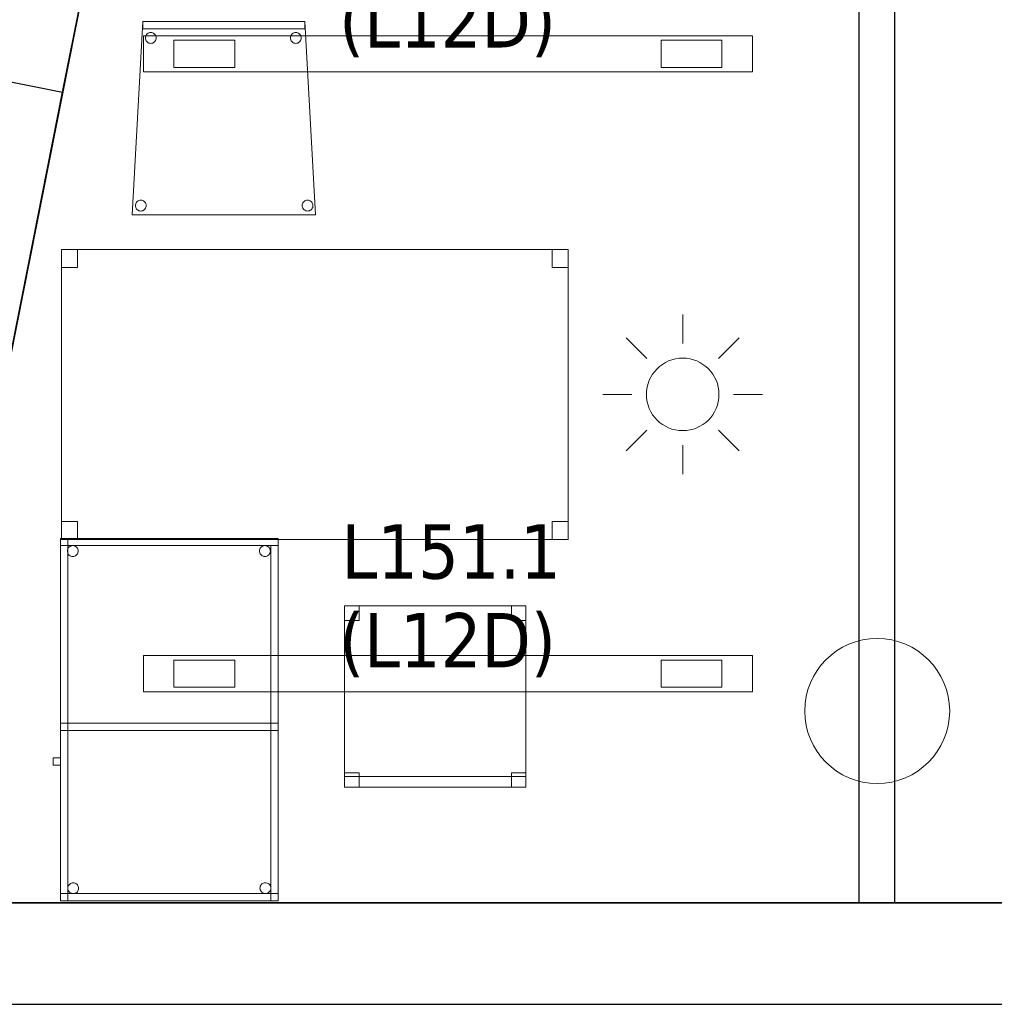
# Model space of a CAD drawing. Header units: metres. Extents: x 391.1 to 427.5, y 12.7 to 28.4.
# Tile 2 of 151: x 398.6 to 401.3, y 12.8 to 15.6. Entities that reach past the tile are written whole.
import ezdxf

# ---------------------------------------------------------------- set-up
doc = ezdxf.new("R2010")
doc.units = ezdxf.units.M
doc.layers.add('01_SUELOS', color=7, linetype='Continuous', lineweight=25, true_color=0x007f00)
for name, color, linetype, lineweight in [('02_MOBILIARIO', 7, 'Continuous', 18), ('A-COLS-____-MCUT', 7, 'Continuous', 18), ('A-COLS-____-OTLN', 7, 'Continuous', 18), ('A-DETL-____-MBND', 7, 'Continuous', 18), ('A-DETL-GENF-OTLN', 7, 'Continuous', 18), ('A-GENM-____-OTLN', 7, 'Continuous', 18), ('A-WALL-____-MCUT', 7, 'Continuous', 25), ('A-WALL-____-OTLN', 7, 'Continuous', 25), ('E-LITE-EQPM-IDEN', 7, 'Continuous', 30)]:
    doc.layers.add(name, color=color, linetype=linetype, lineweight=lineweight)
doc.styles.add('Tahoma_4', font='tahoma.ttf', dxfattribs={"height": 0.15})

# ---------------------------------------------------------------- blocks, each defined once
blk = doc.blocks.new('Family - Envans P1-154759-04_ENLLUMENAT_P1')
at = {"layer": 'A-WALL-____-MCUT', "color": 253, "true_color": 0xaaaaaa}
for p, q in [((3.063, 0.1), (0, 0.1)), ((3.063, 0), (3.063, 0.1)), ((0, 0), (3.063, 0))]:
    blk.add_line(p, q, dxfattribs=at)
at = {"layer": 'A-WALL-____-OTLN', "color": 253, "true_color": 0xaaaaaa}
for p, q in [((3.063, 0.1), (0, 0.1)), ((3.063, 0), (3.063, 0.1)), ((0, 0), (3.063, 0))]:
    blk.add_line(p, q, dxfattribs=at)
at = {"layer": 'A-WALL-____-OTLN', "color": 253, "lineweight": 18, "true_color": 0xaaaaaa}
blk.add_line((0, 0), (3.063, 0), dxfattribs=at)
blk = doc.blocks.new('Family - Cadira d_Oficina_P1-154865-04_ENLLUMENAT_P1')
at = {"layer": 'A-DETL-____-MBND', "color": 253, "true_color": 0xaaaaaa}
for p, q in [((0, 0), (0, 0.5)), ((0, 0.5), (0.5, 0.5)), ((0, 0.5), (0, 0)), ((0.5, 0.5), (0, 0.5)), ((0, 0.5), (0.04, 0.5)), ((0, 0.46), (0, 0.5)), ((0.04, 0.5), (0, 0.5)), ((0, 0.5), (0, 0.46)), ((0.04, 0.5), (0.04, 0.46)), ((0.04, 0.46), (0.04, 0.5)), ((0.46, 0.5), (0.5, 0.5)), ((0.46, 0.46), (0.46, 0.5)), ((0.5, 0.5), (0.46, 0.5)), ((0.46, 0.5), (0.46, 0.46)), ((0.5, 0.5), (0.5, 0)), ((0.5, 0), (0.5, 0.5)), ((0.5, 0.5), (0.5, 0.46)), ((0.5, 0.46), (0.5, 0.5)), ((0.04, 0.46), (0, 0.46)), ((0, 0.46), (0.04, 0.46)), ((0.5, 0.46), (0.46, 0.46)), ((0.46, 0.46), (0.5, 0.46)), ((0, 0.04), (0.04, 0.04)), ((0, 0), (0, 0.04)), ((0.04, 0.04), (0, 0.04)), ((0, 0.04), (0, 0)), ((0, 0.03), (0.5, 0.03)), ((0, 0), (0, 0.03)), ((0.5, 0.03), (0, 0.03)), ((0, 0.03), (0, 0)), ((0.04, 0.04), (0.04, 0)), ((0.04, 0), (0.04, 0.04)), ((0.46, 0.04), (0.5, 0.04)), ((0.46, 0), (0.46, 0.04)), ((0.5, 0.04), (0.46, 0.04)), ((0.46, 0.04), (0.46, 0)), ((0.5, 0.04), (0.5, 0)), ((0.5, 0), (0.5, 0.04)), ((0.5, 0.03), (0.5, 0)), ((0.5, 0), (0.5, 0.03)), ((0.04, 0), (0, 0)), ((0, 0), (0.04, 0)), ((0.5, 0), (0, 0)), ((0, 0), (0.5, 0)), ((0.5, 0), (0, 0)), ((0, 0), (0.5, 0)), ((0.46, 0), (0.5, 0)), ((0.5, 0), (0.46, 0))]:
    blk.add_line(p, q, dxfattribs=at)
blk = doc.blocks.new('Family - Façana nord-oest P1-154876-04_ENLLUMENAT_P1')
at = {"layer": 'A-WALL-____-MCUT', "color": 253, "true_color": 0xaaaaaa}
for p, q in [((3.1463, 0.55), (2.5863, 0.55)), ((3.1463, 0), (3.1463, 0.55))]:
    blk.add_line(p, q, dxfattribs=at)
at = {"layer": 'A-WALL-____-OTLN', "color": 253, "true_color": 0xaaaaaa}
for p, q in [((5.711, 0.55), (0, 0.55)), ((3.1463, 0), (3.1463, 0.55)), ((4.1463, 0.55), (3.1463, 0.55))]:
    blk.add_line(p, q, dxfattribs=at)
blk = doc.blocks.new('Family - Vano de Finestra P1-154878-04_ENLLUMENAT_P1')
at = {"layer": 'A-GENM-____-OTLN', "color": 253, "true_color": 0xaaaaaa}
for p, q in [((398.2007, 15.4633), (398.0063, 14.4823)), ((398.0063, 14.4823), (398.2007, 15.4633)), ((398.7402, 15.3564), (398.2007, 15.4633)), ((398.7402, 15.3564), (398.2007, 15.4633)), ((398.5458, 14.3754), (398.7402, 15.3564)), ((398.7402, 15.3564), (398.5458, 14.3754)), ((398.0063, 14.4823), (398.5458, 14.3754)), ((398.5458, 14.3754), (398.0063, 14.4823))]:
    blk.add_line(p, q, dxfattribs=at)
blk = doc.blocks.new('Family - Pilar P1-154940-04_ENLLUMENAT_P1')
at = {"layer": 'A-COLS-____-MCUT', "color": 253, "true_color": 0xaaaaaa}
for start, end in [(360, 180), (180, 360)]:
    blk.add_arc((0.2, 0.2), 0.2, start, end, dxfattribs=at)
at = {"layer": 'A-COLS-____-OTLN', "color": 253, "true_color": 0xaaaaaa}
for start, end in [(360, 180), (180, 360)]:
    blk.add_arc((0.2, 0.2), 0.2, start, end, dxfattribs=at)
blk = doc.blocks.new('Family - Cadira confient_P1-154988-04_ENLLUMENAT_P1')
at = {"layer": 'A-DETL-____-MBND', "color": 253, "true_color": 0xaaaaaa}
for p, q in [((0, 0), (0.03, 0.5326)), ((0.03, 0.5326), (0, 0)), ((0.03, 0.5326), (0.4765, 0.5326)), ((0.4765, 0.5326), (0.03, 0.5326)), ((0.03, 0.5126), (0.03, 0.5326)), ((0.03, 0.5326), (0.4765, 0.5326)), ((0.03, 0.5326), (0.03, 0.5126)), ((0.4765, 0.5326), (0.03, 0.5326)), ((0.4765, 0.5326), (0.5065, 0)), ((0.5065, 0), (0.4765, 0.5326)), ((0.4765, 0.5326), (0.4765, 0.5126)), ((0.4765, 0.5126), (0.4765, 0.5326)), ((0.4765, 0.5126), (0.03, 0.5126)), ((0.03, 0.5126), (0.4765, 0.5126)), ((0.0369, 0.4874), (0.0371, 0.49)), ((0.0371, 0.49), (0.0369, 0.4874)), ((0.0371, 0.49), (0.0378, 0.4926)), ((0.0378, 0.4926), (0.0371, 0.49)), ((0.0378, 0.4926), (0.0389, 0.4949)), ((0.0389, 0.4949), (0.0378, 0.4926)), ((0.0389, 0.4949), (0.0404, 0.4971)), ((0.0404, 0.4971), (0.0389, 0.4949)), ((0.0404, 0.4971), (0.0422, 0.4989)), ((0.0422, 0.4989), (0.0404, 0.4971)), ((0.0422, 0.4989), (0.0443, 0.5004)), ((0.0443, 0.5004), (0.0422, 0.4989)), ((0.0443, 0.5004), (0.0467, 0.5015)), ((0.0467, 0.5015), (0.0443, 0.5004)), ((0.0467, 0.5015), (0.0492, 0.5022)), ((0.0492, 0.5022), (0.0467, 0.5015)), ((0.0492, 0.5022), (0.0518, 0.5024)), ((0.0518, 0.5024), (0.0492, 0.5022)), ((0.0518, 0.5024), (0.0544, 0.5022)), ((0.0544, 0.5022), (0.0518, 0.5024)), ((0.0544, 0.5022), (0.0569, 0.5016)), ((0.0569, 0.5016), (0.0544, 0.5022)), ((0.0569, 0.5016), (0.0593, 0.5005)), ((0.0593, 0.5005), (0.0569, 0.5016)), ((0.0593, 0.5005), (0.0614, 0.499)), ((0.0614, 0.499), (0.0593, 0.5005)), ((0.0614, 0.499), (0.0633, 0.4972)), ((0.0633, 0.4972), (0.0614, 0.499)), ((0.0633, 0.4972), (0.0648, 0.495)), ((0.0648, 0.495), (0.0633, 0.4972)), ((0.0648, 0.495), (0.0659, 0.4927)), ((0.0659, 0.4927), (0.0648, 0.495)), ((0.0659, 0.4927), (0.0666, 0.4902)), ((0.0666, 0.4902), (0.0659, 0.4927)), ((0.0666, 0.4902), (0.0668, 0.4876)), ((0.0668, 0.4876), (0.0666, 0.4902)), ((0.4369, 0.4874), (0.4371, 0.49)), ((0.4371, 0.49), (0.4369, 0.4874)), ((0.4371, 0.49), (0.4378, 0.4926)), ((0.4378, 0.4926), (0.4371, 0.49)), ((0.4378, 0.4926), (0.4389, 0.4949)), ((0.4389, 0.4949), (0.4378, 0.4926)), ((0.4389, 0.4949), (0.4404, 0.4971)), ((0.4404, 0.4971), (0.4389, 0.4949)), ((0.4404, 0.4971), (0.4422, 0.4989)), ((0.4422, 0.4989), (0.4404, 0.4971)), ((0.4422, 0.4989), (0.4443, 0.5004)), ((0.4443, 0.5004), (0.4422, 0.4989)), ((0.4443, 0.5004), (0.4467, 0.5015)), ((0.4467, 0.5015), (0.4443, 0.5004)), ((0.4467, 0.5015), (0.4492, 0.5022)), ((0.4492, 0.5022), (0.4467, 0.5015)), ((0.4492, 0.5022), (0.4518, 0.5024)), ((0.4518, 0.5024), (0.4492, 0.5022)), ((0.4518, 0.5024), (0.4544, 0.5022)), ((0.4544, 0.5022), (0.4518, 0.5024)), ((0.4544, 0.5022), (0.4569, 0.5016)), ((0.4569, 0.5016), (0.4544, 0.5022)), ((0.4569, 0.5016), (0.4593, 0.5005)), ((0.4593, 0.5005), (0.4569, 0.5016)), ((0.4593, 0.5005), (0.4614, 0.499)), ((0.4614, 0.499), (0.4593, 0.5005)), ((0.4614, 0.499), (0.4633, 0.4972)), ((0.4633, 0.4972), (0.4614, 0.499)), ((0.4633, 0.4972), (0.4648, 0.495)), ((0.4648, 0.495), (0.4633, 0.4972)), ((0.4648, 0.495), (0.4659, 0.4927)), ((0.4659, 0.4927), (0.4648, 0.495)), ((0.4659, 0.4927), (0.4666, 0.4902)), ((0.4666, 0.4902), (0.4659, 0.4927)), ((0.4666, 0.4902), (0.4668, 0.4876)), ((0.4668, 0.4876), (0.4666, 0.4902)), ((0.0372, 0.4848), (0.0369, 0.4874)), ((0.0369, 0.4874), (0.0372, 0.4848)), ((0.0378, 0.4823), (0.0372, 0.4848)), ((0.0372, 0.4848), (0.0378, 0.4823)), ((0.039, 0.48), (0.0378, 0.4823)), ((0.0378, 0.4823), (0.039, 0.48)), ((0.0405, 0.4779), (0.039, 0.48)), ((0.039, 0.48), (0.0405, 0.4779)), ((0.0423, 0.476), (0.0405, 0.4779)), ((0.0405, 0.4779), (0.0423, 0.476)), ((0.0445, 0.4745), (0.0423, 0.476)), ((0.0423, 0.476), (0.0445, 0.4745)), ((0.0468, 0.4734), (0.0445, 0.4745)), ((0.0445, 0.4745), (0.0468, 0.4734)), ((0.0493, 0.4728), (0.0468, 0.4734)), ((0.0468, 0.4734), (0.0493, 0.4728)), ((0.0519, 0.4726), (0.0493, 0.4728)), ((0.0493, 0.4728), (0.0519, 0.4726)), ((0.0545, 0.4728), (0.0519, 0.4726)), ((0.0519, 0.4726), (0.0545, 0.4728)), ((0.057, 0.4735), (0.0545, 0.4728)), ((0.0545, 0.4728), (0.057, 0.4735)), ((0.0594, 0.4746), (0.057, 0.4735)), ((0.057, 0.4735), (0.0594, 0.4746)), ((0.0615, 0.4761), (0.0594, 0.4746)), ((0.0594, 0.4746), (0.0615, 0.4761)), ((0.0633, 0.478), (0.0615, 0.4761)), ((0.0615, 0.4761), (0.0633, 0.478)), ((0.0648, 0.4801), (0.0633, 0.478)), ((0.0633, 0.478), (0.0648, 0.4801)), ((0.0659, 0.4825), (0.0648, 0.4801)), ((0.0648, 0.4801), (0.0659, 0.4825)), ((0.0666, 0.485), (0.0659, 0.4825)), ((0.0659, 0.4825), (0.0666, 0.485)), ((0.0668, 0.4876), (0.0666, 0.485)), ((0.0666, 0.485), (0.0668, 0.4876)), ((0.4372, 0.4848), (0.4369, 0.4874)), ((0.4369, 0.4874), (0.4372, 0.4848)), ((0.4378, 0.4823), (0.4372, 0.4848)), ((0.4372, 0.4848), (0.4378, 0.4823)), ((0.439, 0.48), (0.4378, 0.4823)), ((0.4378, 0.4823), (0.439, 0.48)), ((0.4405, 0.4779), (0.439, 0.48)), ((0.439, 0.48), (0.4405, 0.4779)), ((0.4423, 0.476), (0.4405, 0.4779)), ((0.4405, 0.4779), (0.4423, 0.476)), ((0.4445, 0.4745), (0.4423, 0.476)), ((0.4423, 0.476), (0.4445, 0.4745)), ((0.4468, 0.4734), (0.4445, 0.4745)), ((0.4445, 0.4745), (0.4468, 0.4734)), ((0.4493, 0.4728), (0.4468, 0.4734)), ((0.4468, 0.4734), (0.4493, 0.4728)), ((0.4519, 0.4726), (0.4493, 0.4728)), ((0.4493, 0.4728), (0.4519, 0.4726)), ((0.4545, 0.4728), (0.4519, 0.4726)), ((0.4519, 0.4726), (0.4545, 0.4728)), ((0.457, 0.4735), (0.4545, 0.4728)), ((0.4545, 0.4728), (0.457, 0.4735)), ((0.4594, 0.4746), (0.457, 0.4735)), ((0.457, 0.4735), (0.4594, 0.4746)), ((0.4615, 0.4761), (0.4594, 0.4746)), ((0.4594, 0.4746), (0.4615, 0.4761)), ((0.4633, 0.478), (0.4615, 0.4761)), ((0.4615, 0.4761), (0.4633, 0.478)), ((0.4648, 0.4801), (0.4633, 0.478)), ((0.4633, 0.478), (0.4648, 0.4801)), ((0.4659, 0.4825), (0.4648, 0.4801)), ((0.4648, 0.4801), (0.4659, 0.4825)), ((0.4666, 0.485), (0.4659, 0.4825)), ((0.4659, 0.4825), (0.4666, 0.485)), ((0.4668, 0.4876), (0.4666, 0.485)), ((0.4666, 0.485), (0.4668, 0.4876)), ((0.0093, 0.025), (0.0095, 0.0276)), ((0.0095, 0.0276), (0.0093, 0.025)), ((0.0095, 0.0276), (0.0102, 0.0301)), ((0.0102, 0.0301), (0.0095, 0.0276)), ((0.0102, 0.0301), (0.0113, 0.0325)), ((0.0113, 0.0325), (0.0102, 0.0301)), ((0.0113, 0.0325), (0.0127, 0.0346)), ((0.0127, 0.0346), (0.0113, 0.0325)), ((0.0127, 0.0346), (0.0146, 0.0365)), ((0.0146, 0.0365), (0.0127, 0.0346)), ((0.0146, 0.0365), (0.0167, 0.038)), ((0.0167, 0.038), (0.0146, 0.0365)), ((0.0167, 0.038), (0.0191, 0.0391)), ((0.0191, 0.0391), (0.0167, 0.038)), ((0.0191, 0.0391), (0.0216, 0.0398)), ((0.0216, 0.0398), (0.0191, 0.0391)), ((0.0216, 0.0398), (0.0242, 0.04)), ((0.0242, 0.04), (0.0216, 0.0398)), ((0.0242, 0.04), (0.0268, 0.0398)), ((0.0268, 0.0398), (0.0242, 0.04)), ((0.0268, 0.0398), (0.0293, 0.0392)), ((0.0293, 0.0392), (0.0268, 0.0398)), ((0.0293, 0.0392), (0.0316, 0.0381)), ((0.0316, 0.0381), (0.0293, 0.0392)), ((0.0316, 0.0381), (0.0338, 0.0366)), ((0.0338, 0.0366), (0.0316, 0.0381)), ((0.0338, 0.0366), (0.0356, 0.0347)), ((0.0356, 0.0347), (0.0338, 0.0366)), ((0.0356, 0.0347), (0.0371, 0.0326)), ((0.0371, 0.0326), (0.0356, 0.0347)), ((0.0371, 0.0326), (0.0382, 0.0303)), ((0.0382, 0.0303), (0.0371, 0.0326)), ((0.0382, 0.0303), (0.0389, 0.0278)), ((0.0389, 0.0278), (0.0382, 0.0303)), ((0.0389, 0.0278), (0.0392, 0.0252)), ((0.0392, 0.0252), (0.0389, 0.0278)), ((0.4693, 0.025), (0.4695, 0.0276)), ((0.4695, 0.0276), (0.4693, 0.025)), ((0.4695, 0.0276), (0.4702, 0.0301)), ((0.4702, 0.0301), (0.4695, 0.0276)), ((0.4702, 0.0301), (0.4713, 0.0325)), ((0.4713, 0.0325), (0.4702, 0.0301)), ((0.4713, 0.0325), (0.4727, 0.0346)), ((0.4727, 0.0346), (0.4713, 0.0325)), ((0.4727, 0.0346), (0.4746, 0.0365)), ((0.4746, 0.0365), (0.4727, 0.0346)), ((0.4746, 0.0365), (0.4767, 0.038)), ((0.4767, 0.038), (0.4746, 0.0365)), ((0.4767, 0.038), (0.4791, 0.0391)), ((0.4791, 0.0391), (0.4767, 0.038)), ((0.4791, 0.0391), (0.4816, 0.0398)), ((0.4816, 0.0398), (0.4791, 0.0391)), ((0.4816, 0.0398), (0.4842, 0.04)), ((0.4842, 0.04), (0.4816, 0.0398)), ((0.4842, 0.04), (0.4868, 0.0398)), ((0.4868, 0.0398), (0.4842, 0.04)), ((0.4868, 0.0398), (0.4893, 0.0392)), ((0.4893, 0.0392), (0.4868, 0.0398)), ((0.4893, 0.0392), (0.4916, 0.0381)), ((0.4916, 0.0381), (0.4893, 0.0392)), ((0.4916, 0.0381), (0.4938, 0.0366)), ((0.4938, 0.0366), (0.4916, 0.0381)), ((0.4938, 0.0366), (0.4956, 0.0347)), ((0.4956, 0.0347), (0.4938, 0.0366)), ((0.4956, 0.0347), (0.4971, 0.0326)), ((0.4971, 0.0326), (0.4956, 0.0347)), ((0.4971, 0.0326), (0.4982, 0.0303)), ((0.4982, 0.0303), (0.4971, 0.0326)), ((0.4982, 0.0303), (0.4989, 0.0278)), ((0.4989, 0.0278), (0.4982, 0.0303)), ((0.4989, 0.0278), (0.4992, 0.0252)), ((0.4992, 0.0252), (0.4989, 0.0278)), ((0.5065, 0), (0, 0)), ((0, 0), (0.5065, 0)), ((0.0095, 0.0224), (0.0093, 0.025)), ((0.0093, 0.025), (0.0095, 0.0224)), ((0.0102, 0.0199), (0.0095, 0.0224)), ((0.0095, 0.0224), (0.0102, 0.0199)), ((0.0113, 0.0176), (0.0102, 0.0199)), ((0.0102, 0.0199), (0.0113, 0.0176)), ((0.0128, 0.0154), (0.0113, 0.0176)), ((0.0113, 0.0176), (0.0128, 0.0154)), ((0.0147, 0.0136), (0.0128, 0.0154)), ((0.0128, 0.0154), (0.0147, 0.0136)), ((0.0168, 0.0121), (0.0147, 0.0136)), ((0.0147, 0.0136), (0.0168, 0.0121)), ((0.0192, 0.011), (0.0168, 0.0121)), ((0.0168, 0.0121), (0.0192, 0.011)), ((0.0217, 0.0104), (0.0192, 0.011)), ((0.0192, 0.011), (0.0217, 0.0104)), ((0.0243, 0.0102), (0.0217, 0.0104)), ((0.0217, 0.0104), (0.0243, 0.0102)), ((0.0269, 0.0104), (0.0243, 0.0102)), ((0.0243, 0.0102), (0.0269, 0.0104)), ((0.0294, 0.0111), (0.0269, 0.0104)), ((0.0269, 0.0104), (0.0294, 0.0111)), ((0.0318, 0.0122), (0.0294, 0.0111)), ((0.0294, 0.0111), (0.0318, 0.0122)), ((0.0339, 0.0137), (0.0318, 0.0122)), ((0.0318, 0.0122), (0.0339, 0.0137)), ((0.0357, 0.0155), (0.0339, 0.0137)), ((0.0339, 0.0137), (0.0357, 0.0155)), ((0.0372, 0.0177), (0.0357, 0.0155)), ((0.0357, 0.0155), (0.0372, 0.0177)), ((0.0383, 0.02), (0.0372, 0.0177)), ((0.0372, 0.0177), (0.0383, 0.02)), ((0.0389, 0.0226), (0.0383, 0.02)), ((0.0383, 0.02), (0.0389, 0.0226)), ((0.0392, 0.0252), (0.0389, 0.0226)), ((0.0389, 0.0226), (0.0392, 0.0252)), ((0.4695, 0.0224), (0.4693, 0.025)), ((0.4693, 0.025), (0.4695, 0.0224)), ((0.4702, 0.0199), (0.4695, 0.0224)), ((0.4695, 0.0224), (0.4702, 0.0199)), ((0.4713, 0.0176), (0.4702, 0.0199)), ((0.4702, 0.0199), (0.4713, 0.0176)), ((0.4728, 0.0154), (0.4713, 0.0176)), ((0.4713, 0.0176), (0.4728, 0.0154)), ((0.4747, 0.0136), (0.4728, 0.0154)), ((0.4728, 0.0154), (0.4747, 0.0136)), ((0.4768, 0.0121), (0.4747, 0.0136)), ((0.4747, 0.0136), (0.4768, 0.0121)), ((0.4792, 0.011), (0.4768, 0.0121)), ((0.4768, 0.0121), (0.4792, 0.011)), ((0.4817, 0.0104), (0.4792, 0.011)), ((0.4792, 0.011), (0.4817, 0.0104)), ((0.4843, 0.0102), (0.4817, 0.0104)), ((0.4817, 0.0104), (0.4843, 0.0102)), ((0.4869, 0.0104), (0.4843, 0.0102)), ((0.4843, 0.0102), (0.4869, 0.0104)), ((0.4894, 0.0111), (0.4869, 0.0104)), ((0.4869, 0.0104), (0.4894, 0.0111)), ((0.4918, 0.0122), (0.4894, 0.0111)), ((0.4894, 0.0111), (0.4918, 0.0122)), ((0.4939, 0.0137), (0.4918, 0.0122)), ((0.4918, 0.0122), (0.4939, 0.0137)), ((0.4957, 0.0155), (0.4939, 0.0137)), ((0.4939, 0.0137), (0.4957, 0.0155)), ((0.4972, 0.0177), (0.4957, 0.0155)), ((0.4957, 0.0155), (0.4972, 0.0177)), ((0.4983, 0.02), (0.4972, 0.0177)), ((0.4972, 0.0177), (0.4983, 0.02)), ((0.4989, 0.0226), (0.4983, 0.02)), ((0.4983, 0.02), (0.4989, 0.0226)), ((0.4992, 0.0252), (0.4989, 0.0226)), ((0.4989, 0.0226), (0.4992, 0.0252))]:
    blk.add_line(p, q, dxfattribs=at)
blk = doc.blocks.new('Family - Taula 140X80_P1-155030-04_ENLLUMENAT_P1')
at = {"layer": 'A-DETL-____-MBND', "color": 253, "true_color": 0xaaaaaa}
for p, q in [((0, 0.7501), (0, 0.8001)), ((0, 0.8001), (0.0437, 0.8001)), ((0.0437, 0.8001), (0, 0.8001)), ((0, 0.8001), (0, 0.7501)), ((0, 0), (0, 0.8001)), ((0, 0.8001), (1.3973, 0.8001)), ((1.3973, 0.8001), (0, 0.8001)), ((0, 0.8001), (0, 0)), ((0.0437, 0.8001), (0.0437, 0.7501)), ((0.0437, 0.7501), (0.0437, 0.8001)), ((1.3536, 0.7501), (1.3536, 0.8001)), ((1.3536, 0.8001), (1.3973, 0.8001)), ((1.3973, 0.8001), (1.3536, 0.8001)), ((1.3536, 0.8001), (1.3536, 0.7501)), ((1.3973, 0.8001), (1.3973, 0.7501)), ((1.3973, 0.7501), (1.3973, 0.8001)), ((1.3973, 0.8001), (1.3973, 0)), ((1.3973, 0), (1.3973, 0.8001)), ((0.0437, 0.7501), (0, 0.7501)), ((0, 0.7501), (0.0437, 0.7501)), ((1.3973, 0.7501), (1.3536, 0.7501)), ((1.3536, 0.7501), (1.3973, 0.7501)), ((0, 0), (0, 0.05)), ((0, 0.05), (0.0437, 0.05)), ((0.0437, 0.05), (0, 0.05)), ((0, 0.05), (0, 0)), ((0.0437, 0.05), (0.0437, 0)), ((0.0437, 0), (0.0437, 0.05)), ((1.3536, 0), (1.3536, 0.05)), ((1.3536, 0.05), (1.3973, 0.05)), ((1.3973, 0.05), (1.3536, 0.05)), ((1.3536, 0.05), (1.3536, 0)), ((1.3973, 0.05), (1.3973, 0)), ((1.3973, 0), (1.3973, 0.05)), ((1.3973, 0), (0, 0)), ((0, 0), (1.3973, 0)), ((0.0437, 0), (0, 0)), ((0, 0), (0.0437, 0)), ((1.3973, 0), (1.3536, 0)), ((1.3536, 0), (1.3973, 0))]:
    blk.add_line(p, q, dxfattribs=at)
blk = doc.blocks.new('Family - LONDR55-XX_ZZ-ARQ-CAA-M3D-Londres55-155045-04_ENLLUMENAT_P1')
at = {"layer": '01_SUELOS', "color": 9, "true_color": 0xaad4aa}
for p, q in [((2.9654, 14.9576), (0, 0)), ((0, 0), (2.9654, 14.9576)), ((0, 0), (25.4183, 0)), ((25.4183, 0), (0, 0))]:
    blk.add_line(p, q, dxfattribs=at)
blk = doc.blocks.new('Family - Taula 100X60_P1-155049-04_ENLLUMENAT_P1')
at = {"layer": 'A-DETL-____-MBND', "color": 253, "true_color": 0xaaaaaa}
for p, q in [((0.02, 0.98), (0.02, 1)), ((0.02, 1), (0.62, 1)), ((0.02, 0.98), (0.02, 1)), ((0.62, 1), (0.02, 1)), ((0.62, 1), (0.02, 1)), ((0.02, 1), (0.62, 1)), ((0.02, 1), (0.02, 0)), ((0.02, 0), (0.02, 1)), ((0.62, 1), (0.02, 1)), ((0.02, 1), (0.62, 1)), ((0.02, 1), (0.02, 0)), ((0.02, 0), (0.02, 1)), ((0.62, 0.98), (0.02, 0.98)), ((0.02, 0.98), (0.62, 0.98)), ((0.04, 0), (0.04, 1)), ((0.04, 1), (0.62, 1)), ((0.62, 1), (0.04, 1)), ((0.04, 1), (0.04, 0)), ((0.0442, 0.9764), (0.0464, 0.9779)), ((0.0464, 0.9779), (0.0442, 0.9764)), ((0.0464, 0.9779), (0.0487, 0.979)), ((0.0487, 0.979), (0.0464, 0.9779)), ((0.0487, 0.979), (0.0512, 0.9797)), ((0.0512, 0.9797), (0.0487, 0.979)), ((0.0512, 0.9797), (0.0538, 0.9799)), ((0.0538, 0.9799), (0.0512, 0.9797)), ((0.0538, 0.9799), (0.0564, 0.9797)), ((0.0564, 0.9797), (0.0538, 0.9799)), ((0.0564, 0.9797), (0.0589, 0.979)), ((0.0589, 0.979), (0.0564, 0.9797)), ((0.0589, 0.979), (0.0613, 0.9779)), ((0.0613, 0.9779), (0.0589, 0.979)), ((0.0613, 0.9779), (0.0634, 0.9764)), ((0.0634, 0.9764), (0.0613, 0.9779)), ((0.5742, 0.9764), (0.5764, 0.9779)), ((0.5764, 0.9779), (0.5742, 0.9764)), ((0.5764, 0.9779), (0.5787, 0.979)), ((0.5787, 0.979), (0.5764, 0.9779)), ((0.5787, 0.979), (0.5812, 0.9797)), ((0.5812, 0.9797), (0.5787, 0.979)), ((0.5812, 0.9797), (0.5838, 0.9799)), ((0.5838, 0.9799), (0.5812, 0.9797)), ((0.5838, 0.9799), (0.5864, 0.9797)), ((0.5864, 0.9797), (0.5838, 0.9799)), ((0.5864, 0.9797), (0.5889, 0.979)), ((0.5889, 0.979), (0.5864, 0.9797)), ((0.5889, 0.979), (0.5913, 0.9779)), ((0.5913, 0.9779), (0.5889, 0.979)), ((0.5913, 0.9779), (0.5934, 0.9764)), ((0.5934, 0.9764), (0.5913, 0.9779)), ((0.6, 0.98), (0.62, 0.98)), ((0.62, 0.98), (0.6, 0.98)), ((0.6, 0), (0.6, 0.98)), ((0.6, 0.98), (0.6, 0)), ((0.62, 1), (0.62, 0.98)), ((0.62, 0.98), (0.62, 1)), ((0.62, 1), (0.62, 0)), ((0.62, 0), (0.62, 1)), ((0.62, 0), (0.62, 1)), ((0.62, 1), (0.62, 0)), ((0.62, 0), (0.62, 1)), ((0.62, 1), (0.62, 0)), ((0.62, 0.98), (0.62, 0)), ((0.62, 0), (0.62, 0.98)), ((0.0389, 0.965), (0.0391, 0.9676)), ((0.0391, 0.9676), (0.0389, 0.965)), ((0.0391, 0.9624), (0.0389, 0.965)), ((0.0389, 0.965), (0.0391, 0.9624)), ((0.0391, 0.9676), (0.0398, 0.9701)), ((0.0398, 0.9701), (0.0391, 0.9676)), ((0.0398, 0.9599), (0.0391, 0.9624)), ((0.0391, 0.9624), (0.0398, 0.9599)), ((0.0398, 0.9701), (0.0409, 0.9725)), ((0.0409, 0.9725), (0.0398, 0.9701)), ((0.0409, 0.9575), (0.0398, 0.9599)), ((0.0398, 0.9599), (0.0409, 0.9575)), ((0.0409, 0.9725), (0.0424, 0.9746)), ((0.0424, 0.9746), (0.0409, 0.9725)), ((0.0424, 0.9554), (0.0409, 0.9575)), ((0.0409, 0.9575), (0.0424, 0.9554)), ((0.0424, 0.9746), (0.0442, 0.9764)), ((0.0442, 0.9764), (0.0424, 0.9746)), ((0.0442, 0.9536), (0.0424, 0.9554)), ((0.0424, 0.9554), (0.0442, 0.9536)), ((0.0464, 0.9521), (0.0442, 0.9536)), ((0.0442, 0.9536), (0.0464, 0.9521)), ((0.0487, 0.951), (0.0464, 0.9521)), ((0.0464, 0.9521), (0.0487, 0.951)), ((0.0512, 0.9503), (0.0487, 0.951)), ((0.0487, 0.951), (0.0512, 0.9503)), ((0.0589, 0.951), (0.0564, 0.9503)), ((0.0564, 0.9503), (0.0589, 0.951)), ((0.0613, 0.9521), (0.0589, 0.951)), ((0.0589, 0.951), (0.0613, 0.9521)), ((0.0634, 0.9536), (0.0613, 0.9521)), ((0.0613, 0.9521), (0.0634, 0.9536)), ((0.0634, 0.9764), (0.0653, 0.9746)), ((0.0653, 0.9746), (0.0634, 0.9764)), ((0.0653, 0.9554), (0.0634, 0.9536)), ((0.0634, 0.9536), (0.0653, 0.9554)), ((0.0653, 0.9746), (0.0668, 0.9725)), ((0.0668, 0.9725), (0.0653, 0.9746)), ((0.0668, 0.9575), (0.0653, 0.9554)), ((0.0653, 0.9554), (0.0668, 0.9575)), ((0.0668, 0.9725), (0.0679, 0.9701)), ((0.0679, 0.9701), (0.0668, 0.9725)), ((0.0679, 0.9599), (0.0668, 0.9575)), ((0.0668, 0.9575), (0.0679, 0.9599)), ((0.0679, 0.9701), (0.0685, 0.9676)), ((0.0685, 0.9676), (0.0679, 0.9701)), ((0.0685, 0.9624), (0.0679, 0.9599)), ((0.0679, 0.9599), (0.0685, 0.9624)), ((0.0685, 0.9676), (0.0688, 0.965)), ((0.0688, 0.965), (0.0685, 0.9676)), ((0.0688, 0.965), (0.0685, 0.9624)), ((0.0685, 0.9624), (0.0688, 0.965)), ((0.5689, 0.965), (0.5691, 0.9676)), ((0.5691, 0.9676), (0.5689, 0.965)), ((0.5691, 0.9624), (0.5689, 0.965)), ((0.5689, 0.965), (0.5691, 0.9624)), ((0.5691, 0.9676), (0.5698, 0.9701)), ((0.5698, 0.9701), (0.5691, 0.9676)), ((0.5698, 0.9599), (0.5691, 0.9624)), ((0.5691, 0.9624), (0.5698, 0.9599)), ((0.5698, 0.9701), (0.5709, 0.9725)), ((0.5709, 0.9725), (0.5698, 0.9701)), ((0.5709, 0.9575), (0.5698, 0.9599)), ((0.5698, 0.9599), (0.5709, 0.9575)), ((0.5709, 0.9725), (0.5724, 0.9746)), ((0.5724, 0.9746), (0.5709, 0.9725)), ((0.5724, 0.9554), (0.5709, 0.9575)), ((0.5709, 0.9575), (0.5724, 0.9554)), ((0.5724, 0.9746), (0.5742, 0.9764)), ((0.5742, 0.9764), (0.5724, 0.9746)), ((0.5742, 0.9536), (0.5724, 0.9554)), ((0.5724, 0.9554), (0.5742, 0.9536)), ((0.5764, 0.9521), (0.5742, 0.9536)), ((0.5742, 0.9536), (0.5764, 0.9521)), ((0.5787, 0.951), (0.5764, 0.9521)), ((0.5764, 0.9521), (0.5787, 0.951)), ((0.5812, 0.9503), (0.5787, 0.951)), ((0.5787, 0.951), (0.5812, 0.9503)), ((0.5889, 0.951), (0.5864, 0.9503)), ((0.5864, 0.9503), (0.5889, 0.951)), ((0.5913, 0.9521), (0.5889, 0.951)), ((0.5889, 0.951), (0.5913, 0.9521)), ((0.5934, 0.9536), (0.5913, 0.9521)), ((0.5913, 0.9521), (0.5934, 0.9536)), ((0.5934, 0.9764), (0.5953, 0.9746)), ((0.5953, 0.9746), (0.5934, 0.9764)), ((0.5953, 0.9554), (0.5934, 0.9536)), ((0.5934, 0.9536), (0.5953, 0.9554)), ((0.5953, 0.9746), (0.5968, 0.9725)), ((0.5968, 0.9725), (0.5953, 0.9746)), ((0.5968, 0.9575), (0.5953, 0.9554)), ((0.5953, 0.9554), (0.5968, 0.9575)), ((0.5968, 0.9725), (0.5979, 0.9701)), ((0.5979, 0.9701), (0.5968, 0.9725)), ((0.5979, 0.9599), (0.5968, 0.9575)), ((0.5968, 0.9575), (0.5979, 0.9599)), ((0.5979, 0.9701), (0.5985, 0.9676)), ((0.5985, 0.9676), (0.5979, 0.9701)), ((0.5985, 0.9624), (0.5979, 0.9599)), ((0.5979, 0.9599), (0.5985, 0.9624)), ((0.5985, 0.9676), (0.5988, 0.965)), ((0.5988, 0.965), (0.5985, 0.9676)), ((0.5988, 0.965), (0.5985, 0.9624)), ((0.5985, 0.9624), (0.5988, 0.965)), ((0.0538, 0.9501), (0.0512, 0.9503)), ((0.0512, 0.9503), (0.0538, 0.9501)), ((0.0564, 0.9503), (0.0538, 0.9501)), ((0.0538, 0.9501), (0.0564, 0.9503)), ((0.5838, 0.9501), (0.5812, 0.9503)), ((0.5812, 0.9503), (0.5838, 0.9501)), ((0.5864, 0.9503), (0.5838, 0.9501)), ((0.5838, 0.9501), (0.5864, 0.9503)), ((0.02, 0.47), (0.02, 0.49)), ((0.02, 0.49), (0.62, 0.49)), ((0.02, 0.47), (0.02, 0.49)), ((0.62, 0.49), (0.02, 0.49)), ((0.02, 0.49), (0.04, 0.49)), ((0.04, 0.49), (0.02, 0.49)), ((0.02, 0), (0.02, 0.49)), ((0.02, 0.49), (0.02, 0)), ((0.04, 0.47), (0.04, 0.49)), ((0.04, 0.49), (0.62, 0.49)), ((0.04, 0.47), (0.04, 0.49)), ((0.62, 0.49), (0.04, 0.49)), ((0.04, 0.49), (0.04, 0)), ((0.04, 0), (0.04, 0.49)), ((0.62, 0.49), (0.62, 0.47)), ((0.62, 0.47), (0.62, 0.49)), ((0.62, 0.49), (0.62, 0.47)), ((0.62, 0.47), (0.62, 0.49)), ((0.62, 0.47), (0.02, 0.47)), ((0.02, 0.47), (0.62, 0.47)), ((0.62, 0.47), (0.04, 0.47)), ((0.04, 0.47), (0.62, 0.47)), ((0, 0.3744), (0, 0.3944)), ((0, 0.3944), (0.02, 0.3944)), ((0.02, 0.3944), (0, 0.3944)), ((0, 0.3944), (0, 0.3744)), ((0.02, 0.3944), (0.02, 0.3744)), ((0.02, 0.3744), (0.02, 0.3944)), ((0.02, 0.3744), (0, 0.3744)), ((0, 0.3744), (0.02, 0.3744)), ((0.0401, 0.035), (0.0403, 0.0375)), ((0.0403, 0.0375), (0.0401, 0.035)), ((0.0403, 0.0324), (0.0401, 0.035)), ((0.0401, 0.035), (0.0403, 0.0324)), ((0.0403, 0.0375), (0.041, 0.0401)), ((0.041, 0.0401), (0.0403, 0.0375)), ((0.041, 0.0298), (0.0403, 0.0324)), ((0.0403, 0.0324), (0.041, 0.0298)), ((0.041, 0.0401), (0.0421, 0.0424)), ((0.0421, 0.0424), (0.041, 0.0401)), ((0.0421, 0.0275), (0.041, 0.0298)), ((0.041, 0.0298), (0.0421, 0.0275)), ((0.0421, 0.0424), (0.0436, 0.0446)), ((0.0436, 0.0446), (0.0421, 0.0424)), ((0.0436, 0.0254), (0.0421, 0.0275)), ((0.0421, 0.0275), (0.0436, 0.0254)), ((0.0436, 0.0446), (0.0454, 0.0464)), ((0.0454, 0.0464), (0.0436, 0.0446)), ((0.0454, 0.0464), (0.0475, 0.0479)), ((0.0475, 0.0479), (0.0454, 0.0464)), ((0.0475, 0.0479), (0.0499, 0.049)), ((0.0499, 0.049), (0.0475, 0.0479)), ((0.0499, 0.049), (0.0524, 0.0497)), ((0.0524, 0.0497), (0.0499, 0.049)), ((0.0524, 0.0497), (0.055, 0.0499)), ((0.055, 0.0499), (0.0524, 0.0497)), ((0.055, 0.0499), (0.0576, 0.0497)), ((0.0576, 0.0497), (0.055, 0.0499)), ((0.0576, 0.0497), (0.0601, 0.049)), ((0.0601, 0.049), (0.0576, 0.0497)), ((0.0601, 0.049), (0.0625, 0.0479)), ((0.0625, 0.0479), (0.0601, 0.049)), ((0.0625, 0.0479), (0.0646, 0.0464)), ((0.0646, 0.0464), (0.0625, 0.0479)), ((0.0646, 0.0464), (0.0664, 0.0446)), ((0.0664, 0.0446), (0.0646, 0.0464)), ((0.0664, 0.0446), (0.0679, 0.0424)), ((0.0679, 0.0424), (0.0664, 0.0446)), ((0.0679, 0.0275), (0.0664, 0.0254)), ((0.0664, 0.0254), (0.0679, 0.0275)), ((0.0679, 0.0424), (0.069, 0.0401)), ((0.069, 0.0401), (0.0679, 0.0424)), ((0.069, 0.0298), (0.0679, 0.0275)), ((0.0679, 0.0275), (0.069, 0.0298)), ((0.069, 0.0401), (0.0697, 0.0375)), ((0.0697, 0.0375), (0.069, 0.0401)), ((0.0697, 0.0324), (0.069, 0.0298)), ((0.069, 0.0298), (0.0697, 0.0324)), ((0.0697, 0.0375), (0.0699, 0.035)), ((0.0699, 0.035), (0.0697, 0.0375)), ((0.0699, 0.035), (0.0697, 0.0324)), ((0.0697, 0.0324), (0.0699, 0.035)), ((0.5701, 0.0353), (0.5703, 0.0379)), ((0.5703, 0.0379), (0.5701, 0.0353)), ((0.5703, 0.0327), (0.5701, 0.0353)), ((0.5701, 0.0353), (0.5703, 0.0327)), ((0.5703, 0.0379), (0.571, 0.0404)), ((0.571, 0.0404), (0.5703, 0.0379)), ((0.571, 0.0302), (0.5703, 0.0327)), ((0.5703, 0.0327), (0.571, 0.0302)), ((0.571, 0.0404), (0.5721, 0.0428)), ((0.5721, 0.0428), (0.571, 0.0404)), ((0.5721, 0.0278), (0.571, 0.0302)), ((0.571, 0.0302), (0.5721, 0.0278)), ((0.5721, 0.0428), (0.5736, 0.0449)), ((0.5736, 0.0449), (0.5721, 0.0428)), ((0.5736, 0.0257), (0.5721, 0.0278)), ((0.5721, 0.0278), (0.5736, 0.0257)), ((0.5736, 0.0449), (0.5754, 0.0467)), ((0.5754, 0.0467), (0.5736, 0.0449)), ((0.5754, 0.0467), (0.5776, 0.0482)), ((0.5776, 0.0482), (0.5754, 0.0467)), ((0.5776, 0.0482), (0.5799, 0.0493)), ((0.5799, 0.0493), (0.5776, 0.0482)), ((0.5799, 0.0493), (0.5824, 0.05)), ((0.5824, 0.05), (0.5799, 0.0493)), ((0.5824, 0.05), (0.585, 0.0502)), ((0.585, 0.0502), (0.5824, 0.05)), ((0.585, 0.0502), (0.5876, 0.05)), ((0.5876, 0.05), (0.585, 0.0502)), ((0.5876, 0.05), (0.5901, 0.0493)), ((0.5901, 0.0493), (0.5876, 0.05)), ((0.5901, 0.0493), (0.5925, 0.0482)), ((0.5925, 0.0482), (0.5901, 0.0493)), ((0.5925, 0.0482), (0.5946, 0.0467)), ((0.5946, 0.0467), (0.5925, 0.0482)), ((0.5946, 0.0467), (0.5965, 0.0449)), ((0.5965, 0.0449), (0.5946, 0.0467)), ((0.5965, 0.0449), (0.598, 0.0428)), ((0.598, 0.0428), (0.5965, 0.0449)), ((0.598, 0.0278), (0.5965, 0.0257)), ((0.5965, 0.0257), (0.598, 0.0278)), ((0.598, 0.0428), (0.5991, 0.0404)), ((0.5991, 0.0404), (0.598, 0.0428)), ((0.5991, 0.0302), (0.598, 0.0278)), ((0.598, 0.0278), (0.5991, 0.0302)), ((0.5991, 0.0404), (0.5997, 0.0379)), ((0.5997, 0.0379), (0.5991, 0.0404)), ((0.5997, 0.0327), (0.5991, 0.0302)), ((0.5991, 0.0302), (0.5997, 0.0327)), ((0.5997, 0.0379), (0.6, 0.0353)), ((0.6, 0.0353), (0.5997, 0.0379)), ((0.6, 0.0353), (0.5997, 0.0327)), ((0.5997, 0.0327), (0.6, 0.0353)), ((0.02, 0), (0.02, 0.02)), ((0.02, 0.02), (0.62, 0.02)), ((0.02, 0), (0.02, 0.02)), ((0.62, 0.02), (0.02, 0.02)), ((0.62, 0), (0.02, 0)), ((0.02, 0), (0.62, 0)), ((0.04, 0), (0.02, 0)), ((0.04, 0), (0.02, 0)), ((0.02, 0), (0.62, 0)), ((0.62, 0), (0.02, 0)), ((0.02, 0), (0.62, 0)), ((0.62, 0), (0.02, 0)), ((0.0454, 0.0235), (0.0436, 0.0254)), ((0.0436, 0.0254), (0.0454, 0.0235)), ((0.0475, 0.022), (0.0454, 0.0235)), ((0.0454, 0.0235), (0.0475, 0.022)), ((0.0499, 0.0209), (0.0475, 0.022)), ((0.0475, 0.022), (0.0499, 0.0209)), ((0.0524, 0.0202), (0.0499, 0.0209)), ((0.0499, 0.0209), (0.0524, 0.0202)), ((0.055, 0.02), (0.0524, 0.0202)), ((0.0524, 0.0202), (0.055, 0.02)), ((0.0576, 0.0202), (0.055, 0.02)), ((0.055, 0.02), (0.0576, 0.0202)), ((0.0601, 0.0209), (0.0576, 0.0202)), ((0.0576, 0.0202), (0.0601, 0.0209)), ((0.0625, 0.022), (0.0601, 0.0209)), ((0.0601, 0.0209), (0.0625, 0.022)), ((0.0646, 0.0235), (0.0625, 0.022)), ((0.0625, 0.022), (0.0646, 0.0235)), ((0.0664, 0.0254), (0.0646, 0.0235)), ((0.0646, 0.0235), (0.0664, 0.0254)), ((0.5754, 0.0238), (0.5736, 0.0257)), ((0.5736, 0.0257), (0.5754, 0.0238)), ((0.5776, 0.0224), (0.5754, 0.0238)), ((0.5754, 0.0238), (0.5776, 0.0224)), ((0.5799, 0.0213), (0.5776, 0.0224)), ((0.5776, 0.0224), (0.5799, 0.0213)), ((0.5824, 0.0206), (0.5799, 0.0213)), ((0.5799, 0.0213), (0.5824, 0.0206)), ((0.585, 0.0204), (0.5824, 0.0206)), ((0.5824, 0.0206), (0.585, 0.0204)), ((0.5876, 0.0206), (0.585, 0.0204)), ((0.585, 0.0204), (0.5876, 0.0206)), ((0.5901, 0.0213), (0.5876, 0.0206)), ((0.5876, 0.0206), (0.5901, 0.0213)), ((0.5925, 0.0224), (0.5901, 0.0213)), ((0.5901, 0.0213), (0.5925, 0.0224)), ((0.5946, 0.0238), (0.5925, 0.0224)), ((0.5925, 0.0224), (0.5946, 0.0238)), ((0.5965, 0.0257), (0.5946, 0.0238)), ((0.5946, 0.0238), (0.5965, 0.0257)), ((0.62, 0), (0.6, 0)), ((0.62, 0.02), (0.62, 0)), ((0.62, 0), (0.62, 0.02)), ((0.62, 0), (0.04, 0)), ((0.04, 0), (0.62, 0)), ((0.62, 0), (0.6, 0))]:
    blk.add_line(p, q, dxfattribs=at)
blk = doc.blocks.new('Family - Mur P1-155141-04_ENLLUMENAT_P1')
at = {"layer": 'A-WALL-____-MCUT', "color": 253, "true_color": 0xaaaaaa}
for p, q in [((25.4738, 0.28), (0.0555, 0.28)), ((0, 0), (25.4157, 0))]:
    blk.add_line(p, q, dxfattribs=at)
at = {"layer": 'A-WALL-____-OTLN', "color": 253, "true_color": 0xaaaaaa}
for p, q in [((25.4738, 0.28), (0.0555, 0.28)), ((0, 0), (25.4157, 0))]:
    blk.add_line(p, q, dxfattribs=at)
at = {"layer": 'A-WALL-____-OTLN', "color": 253, "lineweight": 18, "true_color": 0xaaaaaa}
blk.add_line((0, 0), (25.4157, 0), dxfattribs=at)
blk = doc.blocks.new('LONDR55-XX_ZZ-ARQ-CAA-M3D-Londres55_ifc-1-04_ENLLUMENAT_P1')
at = {"layer": '01_SUELOS', "color": 253, "lineweight": 18, "true_color": 0xaaaaaa}
blk.add_blockref('Family - LONDR55-XX_ZZ-ARQ-CAA-M3D-Londres55-155045-04_ENLLUMENAT_P1', (398.2972, 13.1206), dxfattribs=at)
at = {"layer": '02_MOBILIARIO', "color": 253, "lineweight": 18, "true_color": 0xaaaaaa}
for name, p in [('Family - Cadira confient_P1-154988-04_ENLLUMENAT_P1', (398.9316, 15.0184)), ('Family - Taula 140X80_P1-155030-04_ENLLUMENAT_P1', (398.7371, 14.1227)), ('Family - Taula 100X60_P1-155049-04_ENLLUMENAT_P1', (398.7144, 13.1258)), ('Family - Cadira d_Oficina_P1-154865-04_ENLLUMENAT_P1', (399.5181, 13.4392))]:
    blk.add_blockref(name, p, dxfattribs=at)
at = {"layer": 'A-COLS-____-OTLN', "color": 253, "lineweight": 18, "true_color": 0xaaaaaa}
blk.add_blockref('Family - Pilar P1-154940-04_ENLLUMENAT_P1', (400.787, 13.4495), dxfattribs=at)
at = {"layer": 'A-GENM-____-OTLN', "color": 253, "lineweight": 18, "true_color": 0xaaaaaa}
blk.add_blockref('Family - Vano de Finestra P1-154878-04_ENLLUMENAT_P1', (0, 0), dxfattribs=at)
at = {"layer": 'A-WALL-____-OTLN', "color": 253, "lineweight": 18, "true_color": 0xaaaaaa}
for name, p, rotation in [('Family - Façana nord-oest P1-154876-04_ENLLUMENAT_P1', (398.8121, 18.5496), 258.7933562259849), ('Family - Envans P1-154759-04_ENLLUMENAT_P1', (400.936, 16.1836), 270)]:
    blk.add_blockref(name, p, dxfattribs=dict(at, rotation=rotation))
blk.add_blockref('Family - Mur P1-155141-04_ENLLUMENAT_P1', (398.2417, 12.8406), dxfattribs=at)
blk = doc.blocks.new('ZYR_06_02_05 LLuminària Suspesa - L 12 D-850702-04_ENLLUMENAT_P1')
at = {"layer": 'A-DETL-GENF-OTLN', "color": 92, "true_color": 0x00c400}
for p, q in [((-0.84, 0.05), (0.84, 0.05)), ((-0.84, -0.05), (-0.84, 0.05)), ((-0.756, 0.0375), (-0.588, 0.0375)), ((-0.756, -0.0375), (-0.756, 0.0375)), ((-0.588, 0.0375), (-0.588, -0.0375)), ((0.588, 0.0375), (0.756, 0.0375)), ((0.588, -0.0375), (0.588, 0.0375)), ((0.756, 0.0375), (0.756, -0.0375)), ((0.84, 0.05), (0.84, -0.05)), ((0.84, -0.05), (-0.84, -0.05)), ((-0.588, -0.0375), (-0.756, -0.0375)), ((0.756, -0.0375), (0.588, -0.0375))]:
    blk.add_line(p, q, dxfattribs=at)
blk = doc.blocks.new('ZYR_06_01 Detector Sostre - 07 Detector Luminic-846090-04_ENLLUMENAT_P1')
at = {"layer": 'A-DETL-GENF-OTLN', "color": 92, "true_color": 0x00c400}
for p, q in [((0, 0.14), (0, 0.22)), ((-0.099, 0.099), (-0.1556, 0.1556)), ((0.099, 0.099), (0.1556, 0.1556)), ((0.14, 0), (0.22, 0)), ((-0.14, 0), (-0.22, 0)), ((-0.099, -0.099), (-0.1556, -0.1556)), ((0.099, -0.099), (0.1556, -0.1556)), ((0, -0.14), (0, -0.22))]:
    blk.add_line(p, q, dxfattribs=at)
blk.add_circle((0, 0), 0.1, dxfattribs=at)

msp = doc.modelspace()

# ---------------------------------------------------------------- block references
at = {"lineweight": 5}
msp.add_blockref('LONDR55-XX_ZZ-ARQ-CAA-M3D-Londres55_ifc-1-04_ENLLUMENAT_P1', (0, 0), dxfattribs=at)
at = {"layer": 'A-DETL-GENF-OTLN', "color": 92, "true_color": 0x00c400, "rotation": 180}
for p in [(399.8029, 15.4621), (399.8029, 13.7526)]:
    msp.add_blockref('ZYR_06_02_05 LLuminària Suspesa - L 12 D-850702-04_ENLLUMENAT_P1', p, dxfattribs=at)
at = {"layer": 'A-DETL-GENF-OTLN', "color": 92, "true_color": 0x00c400}
msp.add_blockref('ZYR_06_01 Detector Sostre - 07 Detector Luminic-846090-04_ENLLUMENAT_P1', (400.4506, 14.5228), dxfattribs=at)

# ---------------------------------------------------------------- texts
at = {"layer": 'E-LITE-EQPM-IDEN', "char_height": 0.15, "attachment_point": 1, "style": 'Tahoma_4'}
for s, insert, width in [('(L12D)', (399.5029, 15.6295), 0.733544), ('L151.1', (399.5095, 14.1646), 0.721519), ('(L12D)', (399.5029, 13.9199), 0.733544)]:
    msp.add_mtext(s, dxfattribs=dict(at, insert=insert, width=width))

doc.saveas('drawing.dxf')
